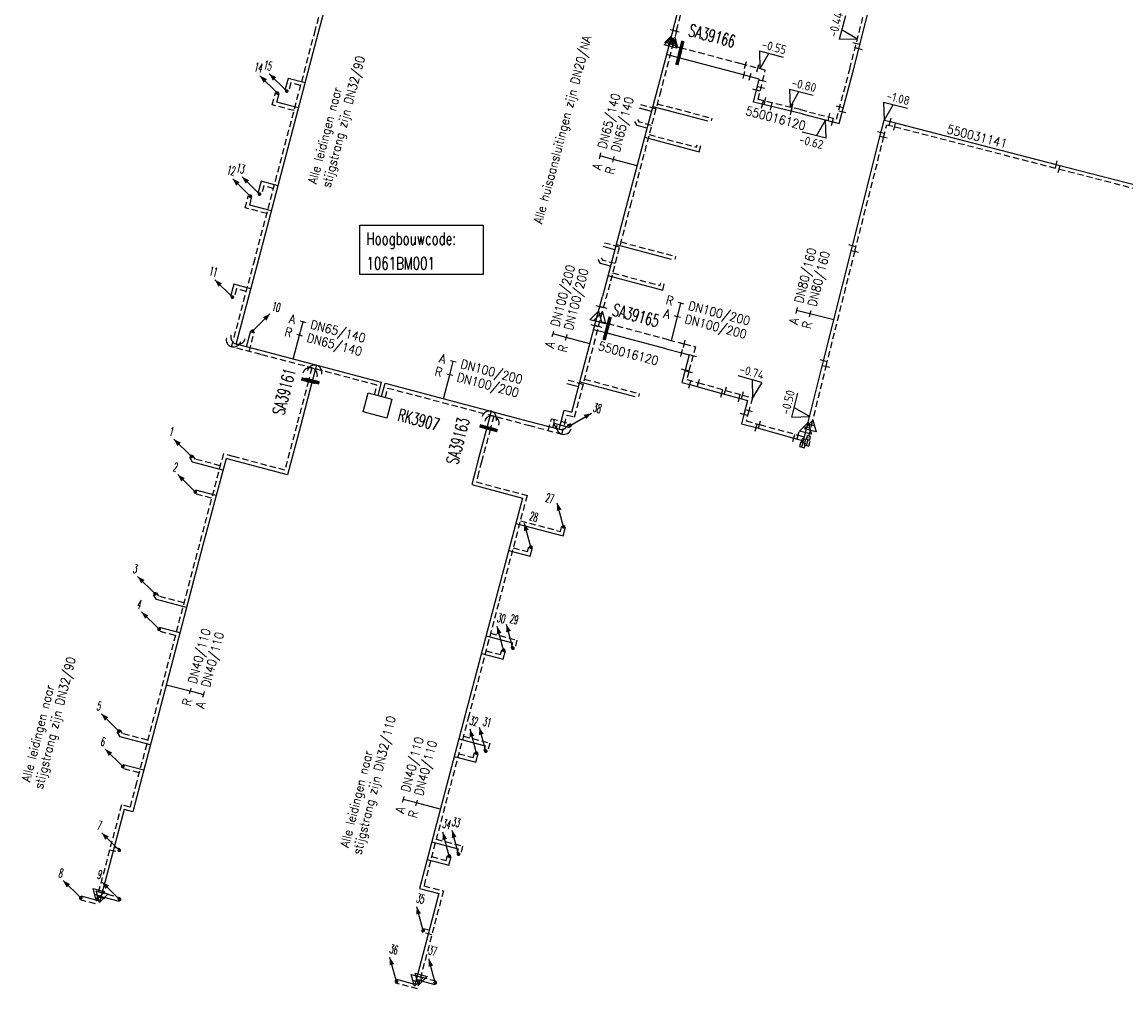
# Model space of a CAD drawing. Header units: millimetres. Extents: x 0 to 118212815, y 0 to 488348790.
# Tile 133 of 143: x 117620947 to 117732935, y 487766477 to 487864536. Entities that reach past the tile are written whole.
import ezdxf
from ezdxf.enums import TextEntityAlignment as Align

# ---------------------------------------------------------------- set-up
doc = ezdxf.new("R2010")
doc.units = ezdxf.units.MM
doc.header["$LTSCALE"] = 200
doc.linetypes.add('HIDDEN2', pattern=[4.7625, 3.175, -1.5875])
for name, color, linetype in [('WW-C-AFSLUITER', 7, 'Continuous'), ('WW-C-hoogbouw', 7, 'Continuous'), ('WW-C-KAST', 7, 'Continuous'), ('WW-C-mof', 7, 'Continuous'), ('WW-C-stijgstrang', 7, 'Continuous'), ('WW-C-tstuk', 7, 'Continuous'), ('WW-C-VERLOOP', 7, 'Continuous'), ('WW-C-zbocht', 7, 'Continuous'), ('WW-I-diam', 7, 'Continuous'), ('WW-I-info', 7, 'Continuous'), ('WW-I-NAP', 7, 'Continuous'), ('WW-L-aanvoer', 3, 'Continuous'), ('WW-L-retour', 3, 'HIDDEN2')]:
    doc.layers.add(name, color=color, linetype=linetype)
doc.styles.add('DIN17', font='ROMANS.SHX', dxfattribs={"width": 0.9})
doc.styles.add('ISOCP', font='ISOCP.SHX')

# ---------------------------------------------------------------- blocks, each defined once
blk = doc.blocks.new('LR-mof')
at = {"color": 0, "linetype": 'ByBlock', "lineweight": -2}
blk.add_line((0, -0.75), (0, 0.75), dxfattribs=at)
blk = doc.blocks.new('nap1')
at = {"color": 0, "linetype": 'Continuous', "lineweight": -3}
for p, q in [((-1, 3.5), (0, 0)), ((-1, 3.5), (4, 3.5)), ((1, 3.5), (0, 0))]:
    blk.add_line(p, q, dxfattribs=at)
at = {"color": 0, "linetype": 'Continuous', "lineweight": -3, "style": 'ISOCP'}
for tag, p in [('*1', (1.7, 5)), ('*2', (4, 1.5))]:
    blk.add_attdef(tag, text='', height=1.8, dxfattribs=at).set_placement(p, align=Align.MIDDLE)
blk = doc.blocks.new('LR-VERL')
at = {"color": 0, "linetype": 'ByBlock', "lineweight": -2}
blk.add_lwpolyline([(1.08, 0), (-1.08, -1.25), (-1.08, 1.25)], close=True, dxfattribs=at)
blk = doc.blocks.new('LR-zbocht')
at = {"color": 0, "linetype": 'ByBlock', "lineweight": -2}
blk.add_arc((1.5, 0), 1.5, 90, 270, dxfattribs=at)
blk = doc.blocks.new('LR-styg')
at = {"color": 0, "lineweight": -3}
blk.add_line((0, 0), (2.5, 4.33), dxfattribs=at)
at = {"color": 0, "lineweight": -3, "const_width": 0.375}
blk.add_lwpolyline([(-0.19, 0, 1), (0.19, 0, 1)], format="xyb", close=True, dxfattribs=at)
at = {"color": 0, "lineweight": -3}
blk.add_solid([(2.5, 4.33), (1.32, 3.28), (2.18, 2.78)], dxfattribs=at)
at = {"color": 7, "linetype": 'ByBlock', "lineweight": -2, "style": 'DIN17', "width": 0.5}
blk.add_attdef('*1', text='', height=1.8, dxfattribs=at).set_placement((0, -2.5), align=Align.MIDDLE)
blk = doc.blocks.new('LR-DIAO2')
at = {"color": 0, "lineweight": -3}
blk.add_line((0, 0), (0, -5), dxfattribs=at)
at = {"color": 0, "linetype": 'Continuous', "lineweight": -3}
blk.add_line((0, -5), (0, -7.8), dxfattribs=at)
at = {"color": 0, "lineweight": -3}
for points in [[(0.61, -5), (0, -5), (-0.61, -5)], [(0.61, -7.8), (0, -7.8), (-0.61, -7.8)]]:
    blk.add_lwpolyline(points, dxfattribs=at)
at = {"color": 1, "lineweight": -3, "style": 'DIN17', "width": 0.9}
for tag, p in [('*1', (-1.61, -5)), ('*2', (-1.61, -7.78))]:
    blk.add_attdef(tag, text='', height=1.8, dxfattribs=at).set_placement(p, align=Align.MIDDLE_RIGHT)
for tag, p in [('*11', (1.61, -5)), ('*12', (1.61, -7.8))]:
    blk.add_attdef(tag, text='', height=1.8, dxfattribs=at).set_placement(p, align=Align.MIDDLE_LEFT)
blk = doc.blocks.new('LR-DIAB2')
at = {"color": 0, "linetype": 'Continuous', "lineweight": -3}
blk.add_line((0, 5), (0, 7.8), dxfattribs=at)
at = {"color": 0, "lineweight": -3}
blk.add_line((0, 0), (0, 5), dxfattribs=at)
for points in [[(0.61, 7.8), (0, 7.8), (-0.61, 7.8)], [(0.61, 5), (0, 5), (-0.61, 5)]]:
    blk.add_lwpolyline(points, dxfattribs=at)
at = {"color": 1, "lineweight": -3, "style": 'DIN17', "width": 0.9}
for tag, p in [('*1', (-1.61, 7.8)), ('*2', (-1.61, 5.02))]:
    blk.add_attdef(tag, text='', height=1.8, dxfattribs=at).set_placement(p, align=Align.MIDDLE_RIGHT)
for tag, p in [('*11', (1.61, 7.8)), ('*12', (1.61, 5))]:
    blk.add_attdef(tag, text='', height=1.8, dxfattribs=at).set_placement(p, align=Align.MIDDLE_LEFT)
blk = doc.blocks.new('LR-hoogb')
at = {"color": 0, "linetype": 'ByBlock', "lineweight": -3}
blk.add_lwpolyline([(-12.5, 5), (12.5, 5), (12.5, -5), (-12.5, -5)], close=True, dxfattribs=at)
at = {"color": 7, "linetype": 'Continuous', "lineweight": -3, "style": 'DIN17', "width": 0.7}
blk.add_text('Hoogbouwcode:', height=2.5, dxfattribs=at).set_placement((-11.15, 1))
at = {"color": 0, "linetype": 'ByBlock', "lineweight": -3, "style": 'DIN17', "width": 0.7}
for tag, p in [('*1', (-11.15, -4)), ('*2', (-11.15, -9))]:
    blk.add_attdef(tag, p, '', height=2.5, dxfattribs=at)
blk = doc.blocks.new('LR-AFS')
at = {"color": 0, "lineweight": -3, "const_width": 0.7}
blk.add_lwpolyline([(0, -1.5), (0, 1.5)], dxfattribs=at)
at = {"color": 7, "linetype": 'ByBlock', "lineweight": -2, "style": 'DIN17', "width": 0.9}
blk.add_attdef('*1', text='', height=2.5, dxfattribs=at).set_placement((0, 5), align=Align.MIDDLE)
at = {"color": 0, "linetype": 'ByBlock', "lineweight": -2, "style": 'DIN17', "width": 0.3, "flags": 1}
for tag, p in [('*2', (2.5, 1.5)), ('OCODE', (-7.5, -2.5)), ('NCODE', (-2.5, -2.5)), ('BC', (2.5, -2.5)), ('RK', (7.5, -2.5)), ('ST', (-7.5, -5)), ('VCODE', (-2.5, -5)), ('NIVO', (2.5, -5)), ('IMM', (7.5, -5)), ('FABR', (-7.5, -7.5)), ('TYPE', (-2.5, -7.5)), ('OPBOUW', (2.5, -7.5)), ('BEDIEN', (7.5, -7.5)), ('VERTR', (-7.5, -10)), ('OPBLEN', (-2.5, -10)), ('HULPST', (2.5, -10)), ('VERLSP', (7.5, -10)), ('DEKM', (-7.5, -12.5)), ('PDATUM', (-2.5, -12.5)), ('OPM', (2.5, -12.5)), ('BORD', (7.5, -12.5)), ('BORDL', (-7.5, -15)), ('BORDX', (-2.5, -15)), ('BORDY', (2.5, -15)), ('BORDZ', (7.5, -15))]:
    blk.add_attdef(tag, text='', height=1.8, dxfattribs=at).set_placement(p, align=Align.MIDDLE)
blk = doc.blocks.new('LR-kast')
at = {"color": 0, "linetype": 'ByBlock', "lineweight": -3}
blk.add_lwpolyline([(-2.5, 2), (2.5, 2), (2.5, -2), (-2.5, -2)], close=True, dxfattribs=at)
at = {"color": 7, "linetype": 'ByBlock', "lineweight": -3, "style": 'DIN17', "width": 0.7}
for tag, p in [('*1', (0, 5)), ('*2', (0, -5))]:
    blk.add_attdef(tag, text='', height=2.5, dxfattribs=at).set_placement(p, align=Align.MIDDLE)
at = {"color": 0, "linetype": 'ByBlock', "lineweight": -2, "style": 'DIN17', "width": 0.3, "flags": 1}
for tag, p in [('OCODE', (5, 1.25)), ('NCODE', (10, 1.25)), ('BC', (15, 1.25)), ('RK', (20, 1.25)), ('ST', (5, -1.25)), ('VCODE', (10, -1.25)), ('NIVO', (15, -1.25)), ('IMM', (20, -1.25))]:
    blk.add_attdef(tag, text='', height=1.8, dxfattribs=at).set_placement(p, align=Align.MIDDLE)
blk = doc.blocks.new('LR-hyp')
at = {"color": 7, "linetype": 'ByBlock', "lineweight": -3, "style": 'DIN17', "width": 0.9}
blk.add_attdef('*1', text='', height=1.8, dxfattribs=at).set_placement((0, 0), align=Align.MIDDLE)
at = {"color": 7, "linetype": 'ByBlock', "lineweight": -2, "style": 'DIN17', "width": 0.9, "flags": 1}
blk.add_attdef('*2', text='', height=1.8, dxfattribs=at).set_placement((0, -5), align=Align.MIDDLE)
blk = doc.blocks.new('LR-smof')
at = {"color": 0, "linetype": 'ByBlock', "lineweight": -2}
blk.add_lwpolyline([(1, 0.5), (0, 0.5), (0, -0.5), (1, -0.5)], dxfattribs=at)
blk = doc.blocks.new('LR-tso')
blk.add_lwpolyline([(-0.375, -0.375), (0.375, -0.375), (0.375, 0.375), (-0.375, 0.375)], close=True)
blk = doc.blocks.new('nap2')
at = {"color": 0, "linetype": 'Continuous', "lineweight": -3}
for p, q in [((1, 3.5), (-4, 3.5)), ((-1, 3.5), (0, 0)), ((1, 3.5), (0, 0))]:
    blk.add_line(p, q, dxfattribs=at)
at = {"color": 0, "linetype": 'Continuous', "lineweight": -3, "style": 'ISOCP'}
for tag, p in [('*1', (-1.5, 5)), ('*2', (-4, 1.5))]:
    blk.add_attdef(tag, text='', height=1.8, dxfattribs=at).set_placement(p, align=Align.MIDDLE)

msp = doc.modelspace()

# ---------------------------------------------------------------- linework, layer by layer
at = {"layer": 'WW-L-aanvoer'}
for p, q in [((117705286, 487859679), (117708630, 487872735)), ((117650999, 487863388), (117653101, 487871347)), ((117686987, 487863791), (117687703, 487866499)), ((117644823, 487839998), (117650999, 487863388)), ((117686988, 487863791), (117686706, 487862727)), ((117686647, 487862502), (117685366, 487857663)), ((117686706, 487862727), (117686647, 487862502)), ((117687561, 487860911), (117686313, 487861240)), ((117693635, 487859314), (117687561, 487860911)), ((117647944, 487858826), (117647616, 487857584)), ((117649674, 487858369), (117647944, 487858826)), ((117695739, 487858759), (117693635, 487859314)), ((117695161, 487856400), (117695739, 487858759)), ((117703851, 487854235), (117705286, 487859679)), ((117685366, 487857663), (117682376, 487846338)), ((117646799, 487856409), (117647032, 487857291)), ((117649003, 487855827), (117646799, 487856409)), ((117684788, 487855473), (117683590, 487855789)), ((117684922, 487855982), (117690491, 487854511)), ((117700083, 487855221), (117695161, 487856400)), ((117683338, 487854053), (117683101, 487854468)), ((117700083, 487855221), (117703851, 487854235)), ((117708083, 487853314), (117708406, 487854592)), ((117708406, 487854592), (117709017, 487854437)), ((117709017, 487854437), (117725872, 487850099)), ((117684343, 487853787), (117683338, 487854053)), ((117705184, 487841840), (117708083, 487853314)), ((117684095, 487852848), (117689642, 487851383)), ((117689642, 487851383), (117689806, 487852002)), ((117725872, 487850099), (117737534, 487847091)), ((117645188, 487848389), (117644857, 487847136)), ((117646918, 487847933), (117645188, 487848389)), ((117644038, 487845961), (117644271, 487846843)), ((117646243, 487845378), (117644038, 487845961)), ((117682376, 487846338), (117679822, 487836706)), ((117681217, 487841967), (117686788, 487840495)), ((117681080, 487841452), (117679887, 487841767)), ((117702265, 487830176), (117705184, 487841840)), ((117642670, 487831879), (117644823, 487839998)), ((117679637, 487840034), (117679399, 487840447)), ((117680634, 487839771), (117679637, 487840034)), ((117680384, 487838828), (117685940, 487837360)), ((117642430, 487837950), (117642097, 487836691)), ((117644159, 487837493), (117642430, 487837950)), ((117685940, 487837360), (117686104, 487837982)), ((117679291, 487834700), (117679822, 487836706)), ((117676717, 487824967), (117679291, 487834700)), ((117643715, 487831603), (117644145, 487833229)), ((117680182, 487833006), (117678931, 487833336)), ((117686294, 487831392), (117680182, 487833006)), ((117645285, 487831189), (117642670, 487831879)), ((117657414, 487827984), (117645285, 487831189)), ((117686294, 487831392), (117687866, 487830976)), ((117687866, 487830976), (117688622, 487830777)), ((117688622, 487830777), (117688215, 487829234)), ((117650810, 487829729), (117650387, 487828127)), ((117700573, 487823404), (117702265, 487830176)), ((117688215, 487829234), (117687888, 487827995)), ((117650387, 487828127), (117649183, 487823565)), ((117657063, 487826652), (117657414, 487827984)), ((117657416, 487826564), (117657770, 487827907)), ((117657770, 487827907), (117672442, 487824028)), ((117677395, 487827530), (117676210, 487827843)), ((117677531, 487828045), (117683112, 487826571)), ((117687888, 487827995), (117688683, 487827785)), ((117688683, 487827785), (117691941, 487826871)), ((117691941, 487826871), (117693713, 487826388)), ((117693713, 487826388), (117694553, 487826156)), ((117675438, 487823236), (117675949, 487825170)), ((117675949, 487825170), (117676717, 487824967)), ((117694553, 487826156), (117694175, 487824745)), ((117668532, 487825061), (117668090, 487823398)), ((117672442, 487824028), (117675438, 487823236)), ((117694175, 487824745), (117693922, 487823802)), ((117649183, 487823565), (117647879, 487818628)), ((117668090, 487823398), (117667198, 487820039)), ((117674804, 487823404), (117674920, 487823845)), ((117674920, 487823845), (117676490, 487823431)), ((117693922, 487823802), (117695410, 487823403)), ((117695410, 487823403), (117699251, 487822348)), ((117700068, 487821415), (117700573, 487823404)), ((117699251, 487822348), (117700236, 487822077)), ((117638246, 487819887), (117637957, 487820382)), ((117641317, 487819076), (117638246, 487819887)), ((117641636, 487820277), (117639300, 487811480)), ((117642272, 487820109), (117641636, 487820277)), ((117647879, 487818628), (117642272, 487820109)), ((117667198, 487820039), (117666901, 487818914)), ((117666901, 487818914), (117666561, 487817624)), ((117666561, 487817624), (117671713, 487816263)), ((117640636, 487816512), (117638569, 487817059)), ((117671713, 487816263), (117668913, 487805681)), ((117671032, 487813690), (117675839, 487812420)), ((117675839, 487812420), (117676071, 487813297)), ((117639300, 487811480), (117635659, 487797671)), ((117670305, 487810943), (117672508, 487810361)), ((117672508, 487810361), (117672738, 487811231)), ((117634570, 487805969), (117634281, 487806458)), ((117637633, 487805160), (117634570, 487805969)), ((117668913, 487805681), (117665897, 487794268)), ((117636956, 487802591), (117634892, 487803136)), ((117668014, 487802279), (117670692, 487801572)), ((117667546, 487800505), (117669753, 487799923)), ((117669753, 487799923), (117669980, 487800785)), ((117670692, 487801572), (117670561, 487801078)), ((117635659, 487797671), (117632918, 487787283)), ((117665897, 487794268), (117661251, 487776672)), ((117630897, 487792043), (117630605, 487792535)), ((117633961, 487791234), (117630897, 487792043)), ((117665256, 487791840), (117667937, 487791133)), ((117667937, 487791133), (117667806, 487790638)), ((117664786, 487790061), (117666993, 487789478)), ((117666993, 487789478), (117667222, 487790345)), ((117633284, 487788669), (117631215, 487789215)), ((117632918, 487787283), (117632170, 487784449)), ((117631302, 487784679), (117628945, 487775756)), ((117632170, 487784449), (117631302, 487784679)), ((117630296, 487780869), (117630859, 487780720)), ((117662500, 487781401), (117665180, 487780694)), ((117665180, 487780694), (117665048, 487780195)), ((117662029, 487779620), (117664236, 487779037)), ((117664236, 487779037), (117664464, 487779900)), ((117628846, 487775381), (117626945, 487775884)), ((117628971, 487775854), (117630787, 487775375)), ((117663225, 487776150), (117660881, 487767272)), ((117661251, 487776672), (117663225, 487776150)), ((117628945, 487775756), (117628846, 487775381)), ((117662242, 487772426), (117661679, 487772575)), ((117660794, 487766942), (117658967, 487767424)), ((117660881, 487767272), (117660794, 487766942)), ((117660919, 487767417), (117662820, 487766915))]:
    msp.add_line(p, q, dxfattribs=at)
at = {"layer": 'WW-L-retour'}
for p, q in [((117704919, 487859775), (117708262, 487872830)), ((117650632, 487863485), (117652637, 487871077)), ((117687355, 487863694), (117687973, 487866034)), ((117644455, 487840095), (117650632, 487863485)), ((117687355, 487863694), (117687068, 487862611)), ((117687010, 487862390), (117685734, 487857566)), ((117687803, 487861904), (117686941, 487862130)), ((117687068, 487862611), (117687010, 487862390)), ((117693885, 487860304), (117687803, 487861904)), ((117696351, 487859653), (117693885, 487860304)), ((117695621, 487856678), (117696351, 487859653)), ((117703580, 487854698), (117704919, 487859775)), ((117648215, 487858362), (117647984, 487857487)), ((117649210, 487858099), (117648215, 487858362)), ((117646335, 487856139), (117646664, 487857388)), ((117685734, 487857566), (117682743, 487846241)), ((117699904, 487855656), (117695621, 487856678)), ((117648538, 487855557), (117646335, 487856139)), ((117685252, 487855743), (117683687, 487856157)), ((117685387, 487856252), (117690935, 487854787)), ((117699904, 487855656), (117703580, 487854698)), ((117683589, 487854379), (117683430, 487854657)), ((117684807, 487854058), (117683589, 487854379)), ((117690935, 487854787), (117690860, 487854505)), ((117684559, 487853118), (117689372, 487851848)), ((117708355, 487852838), (117708681, 487854130)), ((117708681, 487854130), (117709475, 487853928)), ((117709475, 487853928), (117726164, 487849631)), ((117689372, 487851848), (117689438, 487852099)), ((117705426, 487841245), (117708355, 487852838)), ((117726164, 487849631), (117737776, 487846637)), ((117645458, 487847925), (117645224, 487847039)), ((117646454, 487847662), (117645458, 487847925)), ((117643573, 487845690), (117643903, 487846940)), ((117645779, 487845108), (117643573, 487845690)), ((117682743, 487846241), (117680208, 487836603)), ((117681554, 487841719), (117679984, 487842134)), ((117681689, 487842235), (117687233, 487840771)), ((117702520, 487829627), (117705426, 487841245)), ((117642206, 487831609), (117644455, 487840095)), ((117679887, 487840361), (117679728, 487840637)), ((117681112, 487840038), (117679887, 487840361)), ((117687233, 487840771), (117687158, 487840486)), ((117680863, 487839094), (117685670, 487837825)), ((117642700, 487837485), (117642465, 487836594)), ((117643694, 487837223), (117642700, 487837485)), ((117685670, 487837825), (117685737, 487838079)), ((117679683, 487834617), (117680208, 487836603)), ((117677002, 487824478), (117679683, 487834617)), ((117680425, 487833923), (117679560, 487834151)), ((117643986, 487831139), (117644512, 487833132)), ((117686536, 487832309), (117680425, 487833923)), ((117686536, 487832309), (117688129, 487831896)), ((117688129, 487831896), (117689255, 487831605)), ((117645188, 487830821), (117642206, 487831609)), ((117656950, 487827714), (117645188, 487830821)), ((117689255, 487831605), (117688585, 487829071)), ((117701048, 487823648), (117702520, 487829627)), ((117650346, 487829459), (117650004, 487828164)), ((117688585, 487829071), (117688376, 487828279)), ((117650004, 487828164), (117648815, 487823662)), ((117656695, 487826749), (117656950, 487827714)), ((117657802, 487826462), (117658055, 487827418)), ((117658055, 487827418), (117672340, 487823641)), ((117677879, 487827795), (117676307, 487828210)), ((117678015, 487828310), (117683556, 487826846)), ((117688376, 487828279), (117689556, 487827961)), ((117689556, 487827961), (117692312, 487827182)), ((117683556, 487826846), (117683482, 487826563)), ((117692312, 487827182), (117694046, 487826713)), ((117694046, 487826713), (117695042, 487826434)), ((117695042, 487826434), (117694689, 487825119)), ((117694689, 487825119), (117694412, 487824085)), ((117668797, 487824578), (117668455, 487823289)), ((117674334, 487823114), (117674650, 487824309)), ((117674650, 487824309), (117676587, 487823798)), ((117675723, 487822748), (117676233, 487824681)), ((117676233, 487824681), (117677002, 487824478)), ((117694412, 487824085), (117695773, 487823719)), ((117648815, 487823662), (117647609, 487819093)), ((117668455, 487823289), (117667566, 487819942)), ((117672340, 487823641), (117675723, 487822748)), ((117695773, 487823719), (117699689, 487822643)), ((117700528, 487821601), (117701048, 487823648)), ((117699689, 487822643), (117700720, 487822359)), ((117641366, 487820741), (117638932, 487811577)), ((117642369, 487820476), (117641366, 487820741)), ((117638495, 487820214), (117638286, 487820573)), ((117641047, 487819540), (117638495, 487820214)), ((117647609, 487819093), (117642369, 487820476)), ((117667566, 487819942), (117667268, 487818816)), ((117667268, 487818816), (117667025, 487817894)), ((117667025, 487817894), (117672177, 487816534)), ((117640171, 487816242), (117638471, 487816692)), ((117672177, 487816534), (117669280, 487805584)), ((117671496, 487813960), (117675569, 487812884)), ((117675569, 487812884), (117675703, 487813394)), ((117638932, 487811577), (117635292, 487797768)), ((117670770, 487811213), (117672238, 487810826)), ((117672238, 487810826), (117672370, 487811328)), ((117634818, 487806297), (117634608, 487806652)), ((117637363, 487805625), (117634818, 487806297)), ((117669280, 487805584), (117666265, 487794171)), ((117636492, 487802321), (117634795, 487802769)), ((117668479, 487802550), (117671156, 487801843)), ((117671156, 487801843), (117670929, 487800981)), ((117668010, 487800776), (117669482, 487800387)), ((117669482, 487800387), (117669613, 487800882)), ((117635292, 487797768), (117632551, 487787380)), ((117666265, 487794171), (117661715, 487776942)), ((117631144, 487792371), (117630932, 487792729)), ((117633690, 487791699), (117631144, 487792371)), ((117665721, 487792111), (117668401, 487791403)), ((117666723, 487789943), (117666855, 487790442)), ((117668401, 487791403), (117668173, 487790541)), ((117665251, 487790331), (117666723, 487789943)), ((117632819, 487788398), (117631118, 487788847)), ((117632551, 487787380), (117631899, 487784914)), ((117631031, 487785143), (117628615, 487775994)), ((117631899, 487784914), (117631031, 487785143)), ((117662964, 487781672), (117665645, 487780964)), ((117629831, 487780599), (117630762, 487780353)), ((117665645, 487780964), (117665416, 487780098)), ((117662494, 487779891), (117663966, 487779502)), ((117663966, 487779502), (117664097, 487779997)), ((117628615, 487775994), (117628382, 487775111)), ((117628701, 487776319), (117630884, 487775742)), ((117663690, 487776421), (117661303, 487767384)), ((117661715, 487776942), (117663690, 487776421)), ((117628382, 487775111), (117626848, 487775516)), ((117662512, 487771962), (117661582, 487772208)), ((117661064, 487766477), (117658870, 487767057)), ((117661303, 487767384), (117661064, 487766477)), ((117661383, 487767687), (117662917, 487767282))]:
    msp.add_line(p, q, dxfattribs=at)

# ---------------------------------------------------------------- block references
at = {"layer": 'WW-C-AFSLUITER', "linetype": 'Continuous'}
ref = msp.add_blockref('LR-AFS', (117687561, 487860911), dxfattribs=dict(at, xscale=500.0000000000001, yscale=500.0000000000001, zscale=500.0000000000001, rotation=345.2675))
ref.add_attrib('*1', 'SA39166', dxfattribs={"layer": '0', "color": 7, "linetype": 'ByBlock', "lineweight": -2, "height": 1250, "rotation": 345.2675, "style": 'DIN17', "width": 0.65}).set_placement((117690956, 487863143), align=Align.MIDDLE)
for p, xscale, yscale, zscale, rotation in [((117687803, 487861904), 500.0000000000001, 500.0000000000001, 500.0000000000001, 345.2675), ((117680425, 487833923), 500, 500, 500, 345.2071), ((117650004, 487828164), 500, 500, 500, 75.2071), ((117668455, 487823289), 500.0000000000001, 500.0000000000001, 500.0000000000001, 75.12520000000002)]:
    msp.add_blockref('LR-AFS', p, dxfattribs=dict(at, xscale=xscale, yscale=yscale, zscale=zscale, rotation=rotation))
ref = msp.add_blockref('LR-AFS', (117680182, 487833006), dxfattribs=dict(at, xscale=500, yscale=500, zscale=500, rotation=345.2071))
ref.add_attrib('*1', 'SA39165', dxfattribs={"layer": '0', "color": 7, "linetype": 'ByBlock', "lineweight": -2, "height": 1250, "rotation": 345.2071, "style": 'DIN17', "width": 0.65}).set_placement((117683220, 487834789), align=Align.MIDDLE)
ref = msp.add_blockref('LR-AFS', (117650387, 487828127), dxfattribs=dict(at, xscale=500, yscale=500, zscale=500, rotation=75.2071))
ref.add_attrib('*1', 'SA39161', dxfattribs={"layer": '0', "color": 7, "linetype": 'ByBlock', "lineweight": -2, "height": 1250, "rotation": 75.2071, "style": 'DIN17', "width": 0.65}).set_placement((117647520, 487827062), align=Align.MIDDLE)
ref = msp.add_blockref('LR-AFS', (117668090, 487823398), dxfattribs=dict(at, xscale=500.0000000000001, yscale=500.0000000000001, zscale=500.0000000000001, rotation=75.12520000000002))
ref.add_attrib('*1', 'SA39163', dxfattribs={"layer": '0', "color": 7, "linetype": 'ByBlock', "lineweight": -2, "height": 1250, "rotation": 75.1252, "style": 'DIN17', "width": 0.65}).set_placement((117665151, 487822053), align=Align.MIDDLE)
at = {"layer": 'WW-C-hoogbouw', "linetype": 'Continuous'}
ref = msp.add_blockref('LR-hoogb', (117661465, 487841441), dxfattribs=dict(at, xscale=500, yscale=500, zscale=500))
ref.add_attrib('*1', '1061BM001', (117655891, 487839441), dxfattribs={"layer": '0', "color": 7, "linetype": 'ByBlock', "lineweight": -3, "height": 1250, "style": 'DIN17', "width": 0.7})
at = {"layer": 'WW-C-KAST', "linetype": 'Continuous'}
ref = msp.add_blockref('LR-kast', (117657007, 487825650), dxfattribs=dict(at, xscale=500, yscale=500, zscale=500, rotation=345.2792524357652))
ref.add_attrib('*1', 'RK3907', dxfattribs={"layer": '0', "color": 7, "linetype": 'ByBlock', "lineweight": -3, "height": 1250, "rotation": 345.27925, "style": 'DIN17', "width": 0.65}).set_placement((117661168, 487824209), align=Align.MIDDLE)
at = {"layer": 'WW-C-mof'}
for p, xscale, yscale, zscale, rotation in [((117686962, 487863693), 374.9999999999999, 374.9999999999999, 374.9999999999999, 75.1819), ((117687324, 487863577), 374.9999999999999, 374.9999999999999, 374.9999999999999, 75.1819), ((117686647, 487862502), 374.9999999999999, 374.9999999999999, 374.9999999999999, 75.1819), ((117687010, 487862390), 374.9999999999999, 374.9999999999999, 374.9999999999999, 75.1819), ((117679547, 487835667), 500, 500, 500, 75.1865), ((117679939, 487835584), 500.0000000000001, 500.0000000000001, 500.0000000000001, 75.1872), ((117679036, 487833734), 500, 500, 500, 75.1865), ((117679428, 487833651), 500.0000000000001, 500.0000000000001, 500.0000000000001, 75.1872), ((117700573, 487823404), 500, 500, 500, 75.7471), ((117701048, 487823648), 500, 500, 500, 75.7471), ((117628615, 487775994), 499.9999999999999, 499.9999999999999, 499.9999999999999, 255.2071), ((117628945, 487775756), 499.9999999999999, 499.9999999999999, 499.9999999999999, 255.2071), ((117660881, 487767272), 499.9999999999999, 499.9999999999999, 499.9999999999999, 255.2071), ((117661303, 487767384), 499.9999999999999, 499.9999999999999, 499.9999999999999, 255.2071)]:
    msp.add_blockref('LR-mof', p, dxfattribs=dict(at, xscale=xscale, yscale=yscale, zscale=zscale, rotation=rotation))
at = {"layer": 'WW-C-mof', "linetype": 'Continuous'}
for name, p, xscale, yscale, zscale, rotation in [('LR-mof', (117705578, 487862348), 500, 500, 500, 75.63600000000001), ('LR-mof', (117705836, 487861824), 500, 500, 500, 75.63600000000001), ('LR-mof', (117694344, 487860183), 500.0000000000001, 500.0000000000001, 500.0000000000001, 345.2053), ('LR-mof', (117695587, 487859855), 500.0000000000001, 500.0000000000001, 500.0000000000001, 345.2053), ('LR-mof', (117694187, 487859169), 500.0000000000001, 500.0000000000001, 500.0000000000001, 345.2053), ('LR-mof', (117694813, 487859003), 500.0000000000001, 500.0000000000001, 500.0000000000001, 345.2053), ('LR-mof', (117695464, 487857633), 500, 500, 500, 76.16760000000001), ('LR-mof', (117695920, 487857895), 500, 500, 500, 76.16760000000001), ('LR-mof', (117696084, 487858569), 500, 500, 500, 76.16760000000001), ('LR-mof', (117696060, 487856179), 500.0000000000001, 500.0000000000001, 500.0000000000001, 346.1676), ('LR-mof', (117696309, 487856509), 500.0000000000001, 500.0000000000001, 500.0000000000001, 346.1676), ('LR-mof', (117696965, 487855956), 500.0000000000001, 500.0000000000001, 500.0000000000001, 346.1676), ('LR-mof', (117698995, 487855482), 499.9999999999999, 499.9999999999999, 499.9999999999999, 346.5269), ('LR-mof', (117699051, 487855860), 500.0000000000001, 500.0000000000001, 500.0000000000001, 346.5806), ('LR-mof', (117703902, 487855918), 500, 500, 500, 75.2334), ('LR-mof', (117704164, 487855421), 500, 500, 500, 75.2334), ('LR-mof', (117702816, 487854897), 500, 500, 500, 345.3955999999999), ('LR-mof', (117703165, 487854415), 500, 500, 500, 345.34), ('LR-mof', (117709017, 487854437), 500, 500, 500, 345.8191), ('LR-mof', (117709475, 487853928), 500, 500, 500, 345.5618999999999), ('LR-mof', (117708083, 487853314), 500, 500, 500, 75.8191), ('LR-mof', (117708355, 487852838), 500, 500, 500, 75.8191), ('LR-mof', (117725872, 487850099), 500, 500, 500, 345.5618999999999), ('LR-mof', (117726164, 487849631), 500, 500, 500, 345.5383), ('LR-mof', (117705184, 487841840), 500, 500, 500, 75.8191), ('LR-mof', (117705426, 487841245), 500, 500, 500, 75.9529), ('LR-mof', (117688130, 487831899), 500, 500, 500, 345.4813), ('LR-mof', (117687866, 487830976), 500, 500, 500, 345.1990000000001), ('LR-mof', (117689011, 487830682), 500, 500, 500, 75.2071), ('LR-mof', (117702265, 487830176), 500, 500, 500, 75.9529), ('LR-mof', (117702520, 487829627), 500, 500, 500, 256.1144408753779), ('LR-mof', (117688215, 487829235), 500, 500, 500, 75.2071), ('LR-mof', (117688585, 487829071), 500, 500, 500, 75.2071), ('LR-mof', (117688683, 487827785), 500, 500, 500, 345.2071), ('LR-mof', (117689556, 487827961), 500, 500, 500, 344.2271), ('LR-mof', (117692312, 487827182), 500, 500, 500, 344.1575999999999), ('LR-mof', (117691941, 487826871), 500, 500, 500, 344.2271), ('LR-mof', (117693713, 487826388), 500, 500, 500, 345.7471), ('LR-mof', (117694046, 487826713), 500, 500, 500, 344.3619), ('LR-mof', (117694689, 487825118), 500, 500, 500, 74.9788), ('LR-mof', (117694175, 487824745), 500, 500, 500, 74.9788), ('LR-mof', (117695773, 487823719), 500, 500, 500, 344.6319), ('LR-mof', (117695410, 487823403), 500, 500, 500, 344.9788), ('LR-mof', (117699689, 487822642), 500, 500, 500, 344.6319), ('LR-mof', (117699252, 487822348), 500, 500, 500, 344.6319), ('LR-smof', (117700068, 487821415), 500, 500, 500, 75.7471), ('LR-smof', (117700528, 487821601), 500, 500, 500, 75.7471)]:
    msp.add_blockref(name, p, dxfattribs=dict(at, xscale=xscale, yscale=yscale, zscale=zscale, rotation=rotation))
at = {"layer": 'WW-C-stijgstrang', "linetype": 'Continuous'}
ref = msp.add_blockref('LR-styg', (117646848, 487857339), dxfattribs=dict(at, xscale=500.0000000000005, yscale=500.0000000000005, zscale=500.0000000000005, rotation=75.20710000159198))
ref.add_attrib('*1', '14', dxfattribs={"layer": '0', "color": 1, "linetype": 'ByBlock', "lineweight": -2, "height": 900, "rotation": 345.2071, "style": 'DIN17', "width": 0.5}).set_placement((117644944, 487859927), align=Align.MIDDLE)
ref = msp.add_blockref('LR-styg', (117647800, 487857536), dxfattribs=dict(at, xscale=500.0000000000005, yscale=500.0000000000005, zscale=500.0000000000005, rotation=75.20710000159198))
ref.add_attrib('*1', '15', dxfattribs={"layer": '0', "color": 1, "linetype": 'ByBlock', "lineweight": -2, "height": 900, "rotation": 345.2071, "style": 'DIN17', "width": 0.5}).set_placement((117645896, 487860123), align=Align.MIDDLE)
ref = msp.add_blockref('LR-styg', (117644087, 487846892), dxfattribs=dict(at, xscale=500.0000000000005, yscale=500.0000000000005, zscale=500.0000000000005, rotation=75.20710000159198))
ref.add_attrib('*1', '12', dxfattribs={"layer": '0', "color": 1, "linetype": 'ByBlock', "lineweight": -2, "height": 900, "rotation": 345.2071, "style": 'DIN17', "width": 0.5}).set_placement((117642183, 487849479), align=Align.MIDDLE)
ref = msp.add_blockref('LR-styg', (117645040, 487847087), dxfattribs=dict(at, xscale=500.0000000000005, yscale=500.0000000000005, zscale=500.0000000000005, rotation=75.20710000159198))
ref.add_attrib('*1', '13', dxfattribs={"layer": '0', "color": 1, "linetype": 'ByBlock', "lineweight": -2, "height": 900, "rotation": 345.2071, "style": 'DIN17', "width": 0.5}).set_placement((117643136, 487849675), align=Align.MIDDLE)
ref = msp.add_blockref('LR-styg', (117642282, 487836642), dxfattribs=dict(at, xscale=500.0000000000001, yscale=500.0000000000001, zscale=500.0000000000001, rotation=75.20710000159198))
ref.add_attrib('*1', '11', dxfattribs={"layer": '0', "color": 1, "linetype": 'ByBlock', "lineweight": -2, "height": 900, "rotation": 345.2071, "style": 'DIN17', "width": 0.5}).set_placement((117640378, 487839229), align=Align.MIDDLE)
ref = msp.add_blockref('LR-styg', (117644329, 487833181), dxfattribs=dict(at, xscale=500.0000000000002, yscale=500.0000000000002, zscale=500.0000000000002, rotation=345.2218340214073))
ref.add_attrib('*1', '10', dxfattribs={"layer": '0', "color": 1, "linetype": 'ByBlock', "lineweight": -2, "height": 900, "rotation": 345.22183, "style": 'DIN17', "width": 0.5}).set_placement((117646746, 487835649), align=Align.MIDDLE)
ref = msp.add_blockref('LR-styg', (117676539, 487823614), dxfattribs=dict(at, xscale=500.0000000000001, yscale=500.0000000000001, zscale=500.0000000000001, rotation=329.9999999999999))
ref.add_attrib('*1', '38', dxfattribs={"layer": '0', "color": 1, "linetype": 'ByBlock', "lineweight": -2, "height": 900, "rotation": 344.74848, "style": 'DIN17', "width": 0.5}).set_placement((117679313, 487825386), align=Align.MIDDLE)
ref = msp.add_blockref('LR-styg', (117638122, 487820478), dxfattribs=dict(at, xscale=499.9999999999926, yscale=499.9999999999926, zscale=499.9999999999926, rotation=75.29565254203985))
ref.add_attrib('*1', '1', dxfattribs={"layer": '0', "color": 1, "linetype": 'ByBlock', "lineweight": -2, "height": 900, "rotation": 345.29565, "style": 'DIN17', "width": 0.5}).set_placement((117636128, 487823003), align=Align.MIDDLE)
ref = msp.add_blockref('LR-styg', (117638520, 487816876), dxfattribs=dict(at, xscale=499.9999999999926, yscale=499.9999999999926, zscale=499.9999999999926, rotation=75.29565254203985))
ref.add_attrib('*1', '2', dxfattribs={"layer": '0', "color": 1, "linetype": 'ByBlock', "lineweight": -2, "height": 900, "rotation": 345.29565, "style": 'DIN17', "width": 0.5}).set_placement((117636527, 487819401), align=Align.MIDDLE)
ref = msp.add_blockref('LR-styg', (117675888, 487813345), dxfattribs=dict(at, xscale=499.9999999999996, yscale=499.9999999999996, zscale=499.9999999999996, rotation=45))
ref.add_attrib('*1', '27', dxfattribs={"layer": '0', "color": 1, "linetype": 'ByBlock', "lineweight": -2, "height": 900, "rotation": 345.2071, "style": 'DIN17', "width": 0.5}).set_placement((117674487, 487816231), align=Align.MIDDLE)
ref = msp.add_blockref('LR-styg', (117672555, 487811279), dxfattribs=dict(at, xscale=499.9999999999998, yscale=499.9999999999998, zscale=499.9999999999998, rotation=44.99999999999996))
ref.add_attrib('*1', '28', dxfattribs={"layer": '0', "color": 1, "linetype": 'ByBlock', "lineweight": -2, "height": 900, "rotation": 345.2071, "style": 'DIN17', "width": 0.5}).set_placement((117672866, 487814360), align=Align.MIDDLE)
ref = msp.add_blockref('LR-styg', (117634445, 487806555), dxfattribs=dict(at, xscale=499.9999999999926, yscale=499.9999999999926, zscale=499.9999999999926, rotation=75.29565254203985))
ref.add_attrib('*1', '3', dxfattribs={"layer": '0', "color": 1, "linetype": 'ByBlock', "lineweight": -2, "height": 900, "rotation": 345.29565, "style": 'DIN17', "width": 0.5}).set_placement((117632451, 487809080), align=Align.MIDDLE)
ref = msp.add_blockref('LR-styg', (117634843, 487802953), dxfattribs=dict(at, xscale=499.9999999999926, yscale=499.9999999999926, zscale=499.9999999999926, rotation=75.29565254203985))
ref.add_attrib('*1', '4', dxfattribs={"layer": '0', "color": 1, "linetype": 'ByBlock', "lineweight": -2, "height": 900, "rotation": 345.29565, "style": 'DIN17', "width": 0.5}).set_placement((117632850, 487805478), align=Align.MIDDLE)
ref = msp.add_blockref('LR-styg', (117669798, 487800833), dxfattribs=dict(at, xscale=500, yscale=500, zscale=500, rotation=45))
ref.add_attrib('*1', '30', dxfattribs={"layer": '0', "color": 1, "linetype": 'ByBlock', "lineweight": -2, "height": 900, "rotation": 345.2071, "style": 'DIN17', "width": 0.5}).set_placement((117669571, 487804061), align=Align.MIDDLE)
ref = msp.add_blockref('LR-styg', (117670746, 487801029), dxfattribs=dict(at, xscale=500, yscale=500, zscale=500, rotation=45))
ref.add_attrib('*1', '29', dxfattribs={"layer": '0', "color": 1, "linetype": 'ByBlock', "lineweight": -2, "height": 900, "rotation": 345.2071, "style": 'DIN17', "width": 0.5}).set_placement((117670877, 487803968), align=Align.MIDDLE)
ref = msp.add_blockref('LR-styg', (117630768, 487792632), dxfattribs=dict(at, xscale=499.9999999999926, yscale=499.9999999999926, zscale=499.9999999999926, rotation=75.29565254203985))
ref.add_attrib('*1', '5', dxfattribs={"layer": '0', "color": 1, "linetype": 'ByBlock', "lineweight": -2, "height": 900, "rotation": 345.29565, "style": 'DIN17', "width": 0.5}).set_placement((117628775, 487795158), align=Align.MIDDLE)
ref = msp.add_blockref('LR-styg', (117667040, 487790394), dxfattribs=dict(at, xscale=499.9999999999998, yscale=499.9999999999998, zscale=499.9999999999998, rotation=44.99999999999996))
ref.add_attrib('*1', '32', dxfattribs={"layer": '0', "color": 1, "linetype": 'ByBlock', "lineweight": -2, "height": 900, "rotation": 345.2071, "style": 'DIN17', "width": 0.5}).set_placement((117666794, 487793633), align=Align.MIDDLE)
ref = msp.add_blockref('LR-styg', (117667991, 487790589), dxfattribs=dict(at, xscale=499.9999999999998, yscale=499.9999999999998, zscale=499.9999999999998, rotation=44.99999999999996))
ref.add_attrib('*1', '31', dxfattribs={"layer": '0', "color": 1, "linetype": 'ByBlock', "lineweight": -2, "height": 900, "rotation": 345.2071, "style": 'DIN17', "width": 0.5}).set_placement((117668122, 487793528), align=Align.MIDDLE)
ref = msp.add_blockref('LR-styg', (117631167, 487789031), dxfattribs=dict(at, xscale=499.9999999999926, yscale=499.9999999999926, zscale=499.9999999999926, rotation=75.29565254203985))
ref.add_attrib('*1', '6', dxfattribs={"layer": '0', "color": 1, "linetype": 'ByBlock', "lineweight": -2, "height": 900, "rotation": 345.29565, "style": 'DIN17', "width": 0.5}).set_placement((117629173, 487791557), align=Align.MIDDLE)
ref = msp.add_blockref('LR-styg', (117664282, 487779948), dxfattribs=dict(at, xscale=499.9999999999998, yscale=499.9999999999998, zscale=499.9999999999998, rotation=44.99999999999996))
ref.add_attrib('*1', '34', dxfattribs={"layer": '0', "color": 1, "linetype": 'ByBlock', "lineweight": -2, "height": 900, "rotation": 345.2071, "style": 'DIN17', "width": 0.5}).set_placement((117664036, 487783188), align=Align.MIDDLE)
ref = msp.add_blockref('LR-styg', (117665233, 487780146), dxfattribs=dict(at, xscale=499.9999999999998, yscale=499.9999999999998, zscale=499.9999999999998, rotation=44.99999999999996))
ref.add_attrib('*1', '33', dxfattribs={"layer": '0', "color": 1, "linetype": 'ByBlock', "lineweight": -2, "height": 900, "rotation": 345.2071, "style": 'DIN17', "width": 0.5}).set_placement((117664988, 487783386), align=Align.MIDDLE)
ref = msp.add_blockref('LR-styg', (117630811, 487780537), dxfattribs=dict(at, xscale=499.9999999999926, yscale=499.9999999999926, zscale=499.9999999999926, rotation=75.29565254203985))
ref.add_attrib('*1', '7', dxfattribs={"layer": '0', "color": 1, "linetype": 'ByBlock', "lineweight": -2, "height": 900, "rotation": 345.29565, "style": 'DIN17', "width": 0.5}).set_placement((117628817, 487783062), align=Align.MIDDLE)
ref = msp.add_blockref('LR-styg', (117626896, 487775700), dxfattribs=dict(at, xscale=499.9999999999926, yscale=499.9999999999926, zscale=499.9999999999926, rotation=75.29565254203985))
ref.add_attrib('*1', '8', dxfattribs={"layer": '0', "color": 1, "linetype": 'ByBlock', "lineweight": -2, "height": 900, "rotation": 345.29565, "style": 'DIN17', "width": 0.5}).set_placement((117624903, 487778225), align=Align.MIDDLE)
ref = msp.add_blockref('LR-styg', (117630836, 487775558), dxfattribs=dict(at, xscale=499.9999999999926, yscale=499.9999999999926, zscale=499.9999999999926, rotation=75.29565254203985))
ref.add_attrib('*1', '9', dxfattribs={"layer": '0', "color": 1, "linetype": 'ByBlock', "lineweight": -2, "height": 900, "rotation": 345.29565, "style": 'DIN17', "width": 0.5}).set_placement((117628843, 487778084), align=Align.MIDDLE)
ref = msp.add_blockref('LR-styg', (117661632, 487772391), dxfattribs=dict(at, xscale=499.9999999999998, yscale=499.9999999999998, zscale=499.9999999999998, rotation=44.99999999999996))
ref.add_attrib('*1', '35', dxfattribs={"layer": '0', "color": 1, "linetype": 'ByBlock', "lineweight": -2, "height": 900, "rotation": 345.2071, "style": 'DIN17', "width": 0.5}).set_placement((117661386, 487775631), align=Align.MIDDLE)
ref = msp.add_blockref('LR-styg', (117658919, 487767240), dxfattribs=dict(at, xscale=499.9999999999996, yscale=499.9999999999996, zscale=499.9999999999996, rotation=45))
ref.add_attrib('*1', '36', dxfattribs={"layer": '0', "color": 1, "linetype": 'ByBlock', "lineweight": -2, "height": 900, "rotation": 345.2071, "style": 'DIN17', "width": 0.5}).set_placement((117658674, 487770480), align=Align.MIDDLE)
ref = msp.add_blockref('LR-styg', (117662870, 487767098), dxfattribs=dict(at, xscale=499.9999999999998, yscale=499.9999999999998, zscale=499.9999999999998, rotation=44.99999999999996))
ref.add_attrib('*1', '37', dxfattribs={"layer": '0', "color": 1, "linetype": 'ByBlock', "lineweight": -2, "height": 900, "rotation": 345.2071, "style": 'DIN17', "width": 0.5}).set_placement((117662625, 487770338), align=Align.MIDDLE)
at = {"layer": 'WW-C-tstuk', "linetype": 'Continuous', "xscale": 500, "yscale": 500, "zscale": 500, "rotation": 75.7471}
for p in [(117700236, 487822077), (117700720, 487822359)]:
    msp.add_blockref('LR-tso', p, dxfattribs=at)
at = {"layer": 'WW-C-VERLOOP', "linetype": 'Continuous'}
for p, xscale, yscale, zscale, rotation in [((117686706, 487862727), 374.9999999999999, 374.9999999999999, 374.9999999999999, 75.1819), ((117686647, 487862502), 374.9999999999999, 374.9999999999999, 374.9999999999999, 75.1819), ((117687010, 487862390), 374.9999999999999, 374.9999999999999, 374.9999999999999, 75.1819), ((117687068, 487862611), 374.9999999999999, 374.9999999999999, 374.9999999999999, 75.1819), ((117679291, 487834700), 500, 500, 500, 75.1865), ((117679683, 487834617), 500.0000000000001, 500.0000000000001, 500.0000000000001, 75.1872), ((117700573, 487823404), 500, 500, 500, 75.7471), ((117701048, 487823648), 500, 500, 500, 75.7471), ((117628615, 487775994), 499.9999999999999, 499.9999999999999, 499.9999999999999, 255.2071), ((117628945, 487775756), 499.9999999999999, 499.9999999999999, 499.9999999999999, 255.2071), ((117661303, 487767384), 499.9999999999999, 499.9999999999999, 499.9999999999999, 255.2071), ((117660881, 487767272), 499.9999999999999, 499.9999999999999, 499.9999999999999, 255.2071)]:
    msp.add_blockref('LR-VERL', p, dxfattribs=dict(at, xscale=xscale, yscale=yscale, zscale=zscale, rotation=rotation))
at = {"layer": 'WW-C-zbocht', "linetype": 'Continuous'}
for p, xscale, yscale, zscale, rotation in [((117642206, 487831609), 500.0000000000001, 500.0000000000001, 500.0000000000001, 75.1523), ((117642670, 487831879), 500.0000000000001, 500.0000000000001, 500.0000000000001, 75.1523), ((117650345, 487829460), 499.9999999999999, 499.9999999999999, 499.9999999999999, 255.2071), ((117650810, 487829729), 499.9999999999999, 499.9999999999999, 499.9999999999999, 255.2071), ((117668532, 487825061), 500.0000000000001, 500.0000000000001, 500.0000000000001, 255.1252), ((117668797, 487824578), 500.0000000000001, 500.0000000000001, 500.0000000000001, 255.1252), ((117675438, 487823236), 500, 500, 500, 75.2071), ((117675723, 487822748), 500, 500, 500, 75.2071)]:
    msp.add_blockref('LR-zbocht', p, dxfattribs=dict(at, xscale=xscale, yscale=yscale, zscale=zscale, rotation=rotation))
at = {"layer": 'WW-I-diam', "linetype": 'Continuous'}
for name, p, xscale, yscale, zscale, rotation, values in [('LR-DIAB2', (117683334, 487849968), 500, 500, 500, 75.20709999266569, {'*1': 'A', '*11': 'DN65/140', '*2': 'R', '*12': 'DN65/140'}), ('LR-DIAB2', (117703306, 487834336), 500, 500, 500, 75.95030466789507, {'*1': 'A', '*11': 'DN80/160', '*2': 'R', '*12': 'DN80/160'}), ('LR-DIAB2', (117678552, 487831905), 500, 500, 500, 75.1864826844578, {'*1': 'A', '*11': 'DN100/200', '*2': 'R', '*12': 'DN100/200'}), ('LR-DIAB2', (117686817, 487832236), 500, 500, 500, 345.4812914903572, {'*1': 'R', '*11': 'DN100/200', '*2': 'A', '*12': 'DN100/200'}), ('LR-DIAB2', (117648465, 487830349), 500.0000000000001, 500.0000000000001, 500.0000000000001, 345.1988493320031, {'*1': 'A', '*11': 'DN65/140', '*2': 'R', '*12': 'DN65/140'}), ('LR-DIAB2', (117663699, 487826339), 499.9999999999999, 499.9999999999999, 499.9999999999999, 345.1903778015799, {'*1': 'A', '*11': 'DN100/200', '*2': 'R', '*12': 'DN100/200'}), ('LR-DIAO2', (117635570, 487797333), 500, 500, 500, 75.2167879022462, {'*1': 'R', '*11': 'DN40/110', '*2': 'A', '*12': 'DN40/110'}), ('LR-DIAB2', (117663370, 487784699), 499.9999999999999, 499.9999999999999, 499.9999999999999, 75.20709999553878, {'*1': 'A', '*11': 'DN40/110', '*2': 'R', '*12': 'DN40/110'})]:
    msp.add_blockref(name, p, dxfattribs=dict(at, xscale=xscale, yscale=yscale, zscale=zscale, rotation=rotation)).add_auto_attribs(values)
at = {"layer": 'WW-I-info', "linetype": 'Continuous', "xscale": 500, "yscale": 500, "zscale": 500, "rotation": 345.1580802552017}
msp.add_blockref('LR-hyp', (117697404, 487854789), dxfattribs=at).add_auto_attribs({'*1': '550016120'})
at = {"layer": 'WW-I-info', "linetype": 'Continuous'}
ref = msp.add_blockref('LR-hyp', (117717837, 487852942), dxfattribs=dict(at, xscale=499.9999999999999, yscale=499.9999999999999, zscale=499.9999999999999, rotation=345.5664))
ref.add_attrib('*1', '550031141', dxfattribs={"layer": '0', "color": 0, "linetype": 'ByBlock', "lineweight": -3, "height": 900, "rotation": 345.5664, "style": 'DIN17', "width": 0.9}).set_placement((117717837, 487852942), align=Align.MIDDLE)
ref = msp.add_blockref('LR-hyp', (117682467, 487830939), dxfattribs=dict(at, xscale=500, yscale=500, zscale=500))
ref.add_attrib('*1', '550016120', dxfattribs={"layer": '0', "color": 7, "linetype": 'ByBlock', "lineweight": -3, "height": 900, "rotation": 345.2071, "style": 'DIN17', "width": 0.9}).set_placement((117682467, 487830939), align=Align.MIDDLE)
at = {"layer": 'WW-I-NAP', "linetype": 'Continuous'}
ref = msp.add_blockref('nap1', (117705705, 487862845), dxfattribs=dict(at, xscale=500, yscale=500, zscale=500, rotation=75.63603399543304))
ref.add_attrib('*1', '-0.44', dxfattribs={"layer": '0', "color": 1, "linetype": 'Continuous', "lineweight": -3, "height": 900, "rotation": 75.63603, "style": 'ISOCP'}).set_placement((117703494, 487864289), align=Align.MIDDLE)
at = {"layer": 'WW-I-NAP', "linetype": 'Continuous', "lineweight": -3}
ref = msp.add_blockref('nap1', (117695787, 487859802), dxfattribs=dict(at, xscale=500, yscale=500, zscale=500, rotation=345.2053137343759))
ref.add_attrib('*1', '-0.55', dxfattribs={"layer": '0', "color": 1, "linetype": 'Continuous', "lineweight": -3, "height": 900, "rotation": 345.20531, "style": 'ISOCP'}).set_placement((117697247, 487862002), align=Align.MIDDLE)
ref = msp.add_blockref('nap1', (117698857, 487855914), dxfattribs=dict(at, xscale=500, yscale=500, zscale=500, rotation=346.1676289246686))
ref.add_attrib('*1', '-0.80', dxfattribs={"layer": '0', "color": 1, "linetype": 'Continuous', "lineweight": -3, "height": 900, "rotation": 346.16763, "style": 'ISOCP'}).set_placement((117700280, 487858138), align=Align.MIDDLE)
at = {"layer": 'WW-I-NAP', "linetype": 'Continuous'}
ref = msp.add_blockref('nap1', (117708406, 487854592), dxfattribs=dict(at, xscale=500, yscale=500, zscale=500, rotation=345.8190838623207))
ref.add_attrib('*1', '-1.08', dxfattribs={"layer": '0', "color": 1, "linetype": 'Continuous', "lineweight": -3, "height": 900, "rotation": 345.81908, "style": 'ISOCP'}).set_placement((117709843, 487856807), align=Align.MIDDLE)
ref = msp.add_blockref('nap1', (117702465, 487854579), dxfattribs=dict(at, xscale=500, yscale=500, zscale=500, rotation=165.59023054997))
ref.add_attrib('*1', '-0.62', dxfattribs={"layer": '0', "color": 1, "linetype": 'Continuous', "lineweight": -3, "height": 900, "rotation": 345.59023, "style": 'ISOCP'}).set_placement((117701020, 487852369), align=Align.MIDDLE)
ref = msp.add_blockref('nap2', (117695042, 487826434), dxfattribs=dict(at, xscale=500, yscale=500, zscale=500, rotation=344.3618515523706))
ref.add_attrib('*1', '-0.74', dxfattribs={"layer": '0', "color": 1, "linetype": 'Continuous', "lineweight": -3, "height": 900, "rotation": 344.36185, "style": 'ISOCP'}).set_placement((117694994, 487829044), align=Align.MIDDLE)
ref = msp.add_blockref('nap1', (117700857, 487824540), dxfattribs=dict(at, xscale=500, yscale=500, zscale=500, rotation=75.97443263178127))
ref.add_attrib('*1', '-0.50', dxfattribs={"layer": '0', "color": 1, "linetype": 'Continuous', "lineweight": -3, "height": 900, "rotation": 75.97443, "style": 'ISOCP'}).set_placement((117698637, 487825971), align=Align.MIDDLE)

# ---------------------------------------------------------------- texts
at = {"layer": 'WW-I-info', "style": 'DIN17', "width": 0.9}
for s, rotation, p in [('Alle huisaansluitingen zijn DN20/NA', 75.2173, (117673692, 487844004)), ('stijgstrang zijn DN32/90', 75.16041, (117652214, 487847680)), ('Alle leidingen naar ', 75.16041, (117650806, 487848053)), ('stijgstrang zijn DN32/90', 75.84715, (117623026, 487786696)), ('Alle leidingen naar ', 75.84715, (117621751, 487787403)), ('stijgstrang zijn DN32/110', 75.84715, (117655342, 487780041)), ('Alle leidingen naar ', 75.84715, (117654068, 487780748))]:
    msp.add_text(s, height=900, rotation=rotation, dxfattribs=at).set_placement(p)

doc.saveas('drawing.dxf')
